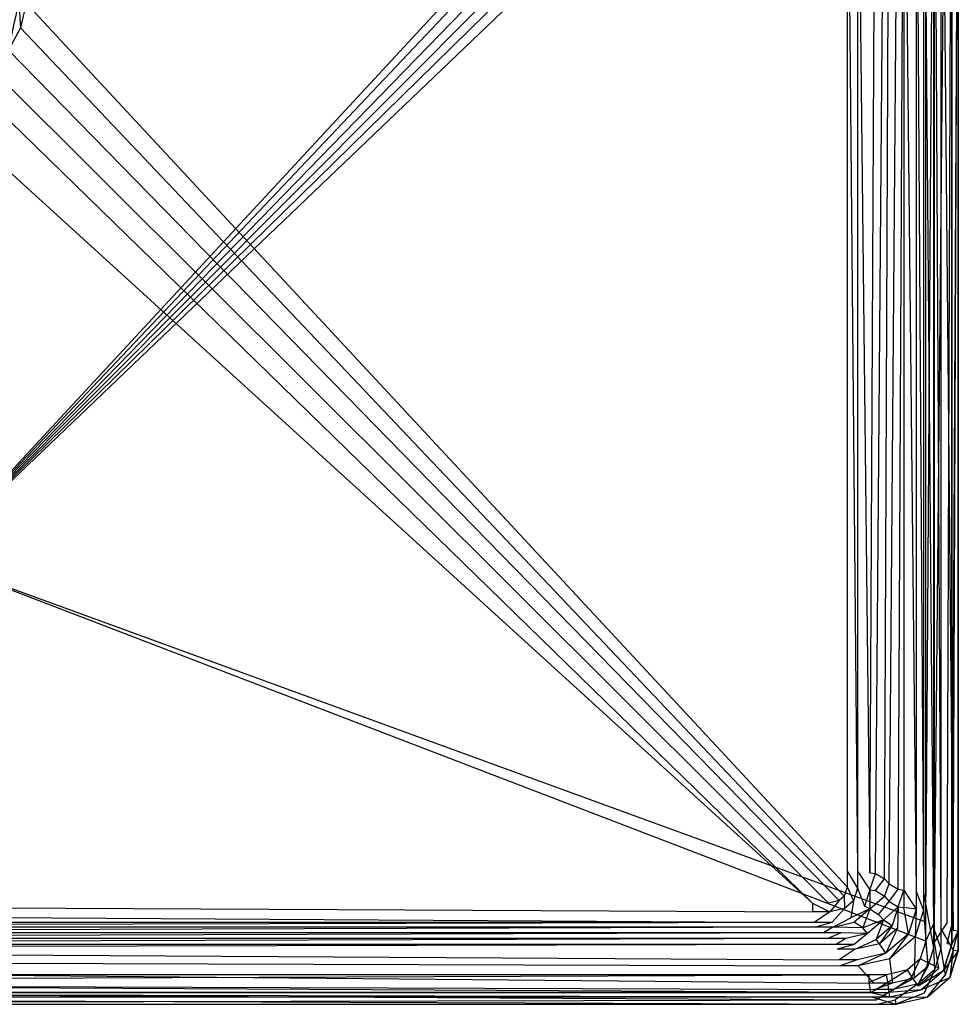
# Model space of a CAD drawing. Extents: x 0 to 0.695, y -0.5 to 0.
# Tile 9 of 10: x 0.379 to 0.695, y -0.5 to -0.169. Entities that reach past the tile are written whole.
import ezdxf

# ---------------------------------------------------------------- set-up
doc = ezdxf.new("R2010")
doc.units = 0
doc.layers.add('L2_BECKEN_N_632700__0___REPLACE', color=7, linetype='CONTINUOUS')

msp = doc.modelspace()

# ---------------------------------------------------------------- linework, layer by layer
at = {"layer": 'L2_BECKEN_N_632700__0___REPLACE', "color": 8}
for points, invisible_edges in [([(0.663719, -0.010055), (0.348806, -0.350042), (0.033893, -0.010055), (0.663719, -0.010055)], 14), ([(0.677872, -0.011666), (0.348806, -0.350042), (0.670846, -0.010055), (0.677872, -0.011666)], 14), ([(0.670846, -0.010055), (0.348806, -0.350042), (0.663719, -0.010055), (0.670846, -0.010055)], 14), ([(0.682171, -0.015347), (0.348806, -0.350042), (0.677872, -0.011666), (0.682171, -0.015347)], 14), ([(0.684053, -0.021362), (0.348806, -0.350042), (0.682171, -0.015347), (0.684053, -0.021362)], 14), ([(0.684053, -0.029628), (0.348806, -0.350042), (0.684053, -0.021362), (0.684053, -0.029628)], 14), ([(0.684053, -0.472364), (0.348806, -0.350042), (0.684053, -0.029628), (0.684053, -0.472364)], 14), ([(0.683294, -0.069368, 0.199995), (0.686706, -0.47431, 0.199995), (0.686706, -0.027613, 0.199995), (0.683294, -0.069368, 0.199995)], 14), ([(0.687031, -0.029628), (0.684053, -0.472364), (0.684053, -0.029628), (0.687031, -0.029628)], 13), ([(0.684053, -0.472364), (0.687031, -0.029628), (0.687031, -0.472364), (0.684053, -0.472364)], 14), ([(0.686706, -0.027613, 0.199995), (0.68916, -0.474579, 0.199995), (0.68916, -0.027347, 0.199995), (0.686706, -0.027613, 0.199995)], 14), ([(0.68916, -0.474579, 0.199995), (0.686706, -0.027613, 0.199995), (0.686706, -0.47431, 0.199995), (0.68916, -0.474579, 0.199995)], 13), ([(0.691099, -0.029186, 0.001464), (0.687031, -0.472364), (0.687031, -0.029628), (0.691099, -0.029186, 0.001464)], 13), ([(0.687031, -0.472364), (0.691099, -0.029186, 0.001464), (0.691099, -0.472809, 0.001464), (0.687031, -0.472364)], 14), ([(0.68916, -0.027347, 0.199995), (0.693269, -0.475028, 0.198531), (0.693269, -0.026901, 0.198531), (0.68916, -0.027347, 0.199995)], 14), ([(0.693269, -0.475028, 0.198531), (0.68916, -0.027347, 0.199995), (0.68916, -0.474579, 0.199995), (0.693269, -0.475028, 0.198531)], 13), ([(0.691099, -0.472809, 0.001464), (0.692813, -0.029, 0.005), (0.692813, -0.472996, 0.005), (0.691099, -0.472809, 0.001464)], 13), ([(0.692813, -0.029, 0.005), (0.691099, -0.472809, 0.001464), (0.691099, -0.029186, 0.001464), (0.692813, -0.029, 0.005)], 14), ([(0.692813, -0.472996, 0.010887), (0.695, -0.026713, 0.189108), (0.695, -0.475218, 0.189108), (0.692813, -0.472996, 0.010887)], 13), ([(0.695, -0.026713, 0.189108), (0.692813, -0.472996, 0.010887), (0.692813, -0.029, 0.010887), (0.695, -0.026713, 0.189108)], 14), ([(0.692813, -0.029, 0.005), (0.692813, -0.472996, 0.010887), (0.692813, -0.472996, 0.005), (0.692813, -0.029, 0.005)], 13), ([(0.692813, -0.472996, 0.010887), (0.692813, -0.029, 0.005), (0.692813, -0.029, 0.010887), (0.692813, -0.472996, 0.010887)], 14), ([(0.695, -0.026713, 0.194995), (0.693269, -0.475028, 0.198531), (0.695, -0.475218, 0.194995), (0.695, -0.026713, 0.194995)], 13), ([(0.693269, -0.475028, 0.198531), (0.695, -0.026713, 0.194995), (0.693269, -0.026901, 0.198531), (0.693269, -0.475028, 0.198531)], 14), ([(0.695, -0.026713, 0.189108), (0.695, -0.475218, 0.194995), (0.695, -0.475218, 0.189108), (0.695, -0.026713, 0.189108)], 13), ([(0.695, -0.475218, 0.194995), (0.695, -0.026713, 0.189108), (0.695, -0.026713, 0.194995), (0.695, -0.475218, 0.194995)], 14), ([(0.68084, -0.069634, 0.199995), (0.683294, -0.462324, 0.199995), (0.683294, -0.069368, 0.199995), (0.68084, -0.069634, 0.199995)], 14), ([(0.686706, -0.47431, 0.199995), (0.683294, -0.069368, 0.199995), (0.683294, -0.462324, 0.199995), (0.686706, -0.47431, 0.199995)], 13), ([(0.671773, -0.072186, 0.190824), (0.670114, -0.457744, 0.029249), (0.671773, -0.459481, 0.190824), (0.671773, -0.072186, 0.190824)], 13), ([(0.670114, -0.457744, 0.029249), (0.671773, -0.072186, 0.190824), (0.670114, -0.073991, 0.029249), (0.670114, -0.457744, 0.029249)], 14), ([(0.674739, -0.070423, 0.195001), (0.671773, -0.459481, 0.190824), (0.674739, -0.46126, 0.195001), (0.674739, -0.070423, 0.195001)], 13), ([(0.671773, -0.459481, 0.190824), (0.674739, -0.070423, 0.195001), (0.671773, -0.072186, 0.190824), (0.671773, -0.459481, 0.190824)], 14), ([(0.676658, -0.070151, 0.198532), (0.674739, -0.46126, 0.195001), (0.676658, -0.461534, 0.198532), (0.676658, -0.070151, 0.198532)], 13), ([(0.674739, -0.46126, 0.195001), (0.676658, -0.070151, 0.198532), (0.674739, -0.070423, 0.195001), (0.674739, -0.46126, 0.195001)], 14), ([(0.676658, -0.070151, 0.198532), (0.68084, -0.462056, 0.199995), (0.68084, -0.069634, 0.199995), (0.676658, -0.070151, 0.198532)], 14), ([(0.68084, -0.462056, 0.199995), (0.676658, -0.070151, 0.198532), (0.676658, -0.461534, 0.198532), (0.68084, -0.462056, 0.199995)], 13), ([(0.683294, -0.462324, 0.199995), (0.68084, -0.069634, 0.199995), (0.68084, -0.462056, 0.199995), (0.683294, -0.462324, 0.199995)], 13), ([(0.661047, -0.076544, 0.020079), (0.665229, -0.455691, 0.021542), (0.665229, -0.076027, 0.021542), (0.661047, -0.076544, 0.020079)], 14), ([(0.667148, -0.075755, 0.025073), (0.665229, -0.455691, 0.021542), (0.667148, -0.455966, 0.025073), (0.667148, -0.075755, 0.025073)], 13), ([(0.665229, -0.455691, 0.021542), (0.667148, -0.075755, 0.025073), (0.665229, -0.076027, 0.021542), (0.665229, -0.455691, 0.021542)], 14), ([(0.670114, -0.073991, 0.029249), (0.667148, -0.455966, 0.025073), (0.670114, -0.457744, 0.029249), (0.670114, -0.073991, 0.029249)], 13), ([(0.667148, -0.455966, 0.025073), (0.670114, -0.073991, 0.029249), (0.667148, -0.075755, 0.025073), (0.667148, -0.455966, 0.025073)], 14), ([(0.657593, -0.076544, 0.020079), (0.381358, -0.163009, 0.020079), (0.657593, -0.45517, 0.020079), (0.657593, -0.076544, 0.020079)], 14), ([(0.661047, -0.45517, 0.020079), (0.657593, -0.076544, 0.020079), (0.657593, -0.45517, 0.020079), (0.661047, -0.45517, 0.020079)], 13), ([(0.657593, -0.076544, 0.020079), (0.661047, -0.45517, 0.020079), (0.661047, -0.076544, 0.020079), (0.657593, -0.076544, 0.020079)], 14), ([(0.665229, -0.455691, 0.021542), (0.661047, -0.076544, 0.020079), (0.661047, -0.45517, 0.020079), (0.665229, -0.455691, 0.021542)], 13), ([(0.379399, -0.171323, 0.020079), (0.378862, -0.162758, 0.020079), (0.377054, -0.170434, 0.020079), (0.379399, -0.171323, 0.020079)], 13), ([(0.378862, -0.162758, 0.020079), (0.379399, -0.171323, 0.020079), (0.381358, -0.163009, 0.020079), (0.378862, -0.162758, 0.020079)], 14), ([(0.657593, -0.460506, 0.020079), (0.381358, -0.163009, 0.020079), (0.379399, -0.171323, 0.020079), (0.657593, -0.460506, 0.020079)], 13), ([(0.381358, -0.163009, 0.020079), (0.657593, -0.460506, 0.020079), (0.657593, -0.45517, 0.020079), (0.381358, -0.163009, 0.020079)], 14), ([(0.377054, -0.170434, 0.020079), (0.375356, -0.178846, 0.020079), (0.379399, -0.171323, 0.020079), (0.377054, -0.170434, 0.020079)], 14), ([(0.656628, -0.463587, 0.020079), (0.379399, -0.171323, 0.020079), (0.375356, -0.178846, 0.020079), (0.656628, -0.463587, 0.020079)], 13), ([(0.379399, -0.171323, 0.020079), (0.656628, -0.463587, 0.020079), (0.657593, -0.460506, 0.020079), (0.379399, -0.171323, 0.020079)], 14), ([(0.65489, -0.465076, 0.020079), (0.375356, -0.178846, 0.020079), (0.369503, -0.185066, 0.020079), (0.65489, -0.465076, 0.020079)], 13), ([(0.375356, -0.178846, 0.020079), (0.65489, -0.465076, 0.020079), (0.656628, -0.463587, 0.020079), (0.375356, -0.178846, 0.020079)], 14), ([(0.651291, -0.465901, 0.020079), (0.369503, -0.185066, 0.020079), (0.36224, -0.189559, 0.020079), (0.651291, -0.465901, 0.020079)], 13), ([(0.369503, -0.185066, 0.020079), (0.651291, -0.465901, 0.020079), (0.65489, -0.465076, 0.020079), (0.369503, -0.185066, 0.020079)], 14), ([(0.345524, -0.192279, 0.020079), (0.645896, -0.465901, 0.020079), (0.354061, -0.192019, 0.020079), (0.345524, -0.192279, 0.020079)], 14), ([(0.645896, -0.465901, 0.020079), (0.36224, -0.189559, 0.020079), (0.354061, -0.192019, 0.020079), (0.645896, -0.465901, 0.020079)], 13), ([(0.36224, -0.189559, 0.020079), (0.645896, -0.465901, 0.020079), (0.651291, -0.465901, 0.020079), (0.36224, -0.189559, 0.020079)], 14), ([(0.645896, -0.465901, 0.020079), (0.345524, -0.192279, 0.020079), (0.051717, -0.465901, 0.020079), (0.645896, -0.465901, 0.020079)], 13), ([(0.665011, -0.49003), (0.032601, -0.49003), (0.348806, -0.350042), (0.665011, -0.49003)], 14), ([(0.677872, -0.488418), (0.670846, -0.49003), (0.348806, -0.350042), (0.677872, -0.488418)], 14), ([(0.682171, -0.484738), (0.677872, -0.488418), (0.348806, -0.350042), (0.682171, -0.484738)], 14), ([(0.684053, -0.478723), (0.682171, -0.484738), (0.348806, -0.350042), (0.684053, -0.478723)], 14), ([(0.670846, -0.49003), (0.665011, -0.49003), (0.348806, -0.350042), (0.670846, -0.49003)], 14), ([(0.684053, -0.478723), (0.348806, -0.350042), (0.684053, -0.472364), (0.684053, -0.478723)], 14), ([(0.661047, -0.460896, 0.020079), (0.657593, -0.45517, 0.020079), (0.657593, -0.460506, 0.020079), (0.661047, -0.460896, 0.020079)], 13), ([(0.657593, -0.45517, 0.020079), (0.661047, -0.460896, 0.020079), (0.661047, -0.45517, 0.020079), (0.657593, -0.45517, 0.020079)], 14), ([(0.665229, -0.461433, 0.021542), (0.661047, -0.45517, 0.020079), (0.661047, -0.460896, 0.020079), (0.665229, -0.461433, 0.021542)], 13), ([(0.661047, -0.45517, 0.020079), (0.665229, -0.461433, 0.021542), (0.665229, -0.455691, 0.021542), (0.661047, -0.45517, 0.020079)], 14), ([(0.665229, -0.461433, 0.021542), (0.667148, -0.455966, 0.025073), (0.665229, -0.455691, 0.021542), (0.665229, -0.461433, 0.021542)], 14), ([(0.667148, -0.455966, 0.025073), (0.665229, -0.461433, 0.021542), (0.667148, -0.461716, 0.025073), (0.667148, -0.455966, 0.025073)], 13), ([(0.667148, -0.461716, 0.025073), (0.670114, -0.457744, 0.029249), (0.667148, -0.455966, 0.025073), (0.667148, -0.461716, 0.025073)], 14), ([(0.659725, -0.465118, 0.020079), (0.657593, -0.460506, 0.020079), (0.656628, -0.463587, 0.020079), (0.659725, -0.465118, 0.020079)], 13), ([(0.657593, -0.460506, 0.020079), (0.659725, -0.465118, 0.020079), (0.661047, -0.460896, 0.020079), (0.657593, -0.460506, 0.020079)], 14), ([(0.670114, -0.457744, 0.029249), (0.667148, -0.461716, 0.025073), (0.670114, -0.463548, 0.029249), (0.670114, -0.457744, 0.029249)], 13), ([(0.670114, -0.463548, 0.029249), (0.671773, -0.459481, 0.190824), (0.670114, -0.457744, 0.029249), (0.670114, -0.463548, 0.029249)], 14), ([(0.671773, -0.459481, 0.190824), (0.670114, -0.463548, 0.029249), (0.671773, -0.465338, 0.190824), (0.671773, -0.459481, 0.190824)], 13), ([(0.671773, -0.465338, 0.190824), (0.674739, -0.46126, 0.195001), (0.671773, -0.459481, 0.190824), (0.671773, -0.465338, 0.190824)], 14), ([(0.656678, -0.467727, 0.020079), (0.656628, -0.463587, 0.020079), (0.65489, -0.465076, 0.020079), (0.656678, -0.467727, 0.020079)], 13), ([(0.656628, -0.463587, 0.020079), (0.656678, -0.467727, 0.020079), (0.659725, -0.465118, 0.020079), (0.656628, -0.463587, 0.020079)], 14), ([(0.663431, -0.466968, 0.021541), (0.661047, -0.460896, 0.020079), (0.659725, -0.465118, 0.020079), (0.663431, -0.466968, 0.021541)], 13), ([(0.661047, -0.460896, 0.020079), (0.663431, -0.466968, 0.021541), (0.665229, -0.461433, 0.021542), (0.661047, -0.460896, 0.020079)], 14), ([(0.665229, -0.461433, 0.021542), (0.663431, -0.466968, 0.021541), (0.665221, -0.467873, 0.025071), (0.665229, -0.461433, 0.021542)], 14), ([(0.665229, -0.461433, 0.021542), (0.665221, -0.467873, 0.025071), (0.667148, -0.461716, 0.025073), (0.665229, -0.461433, 0.021542)], 14), ([(0.665221, -0.467873, 0.025071), (0.670114, -0.463548, 0.029249), (0.667148, -0.461716, 0.025073), (0.665221, -0.467873, 0.025071)], 14), ([(0.670114, -0.463548, 0.029249), (0.665221, -0.467873, 0.025071), (0.668169, -0.469762, 0.029247), (0.670114, -0.463548, 0.029249)], 13), ([(0.668169, -0.469762, 0.029247), (0.671773, -0.465338, 0.190824), (0.670114, -0.463548, 0.029249), (0.668169, -0.469762, 0.029247)], 14), ([(0.674739, -0.46126, 0.195001), (0.671773, -0.465338, 0.190824), (0.674739, -0.46717, 0.195001), (0.674739, -0.46126, 0.195001)], 13), ([(0.674739, -0.46717, 0.195001), (0.676658, -0.461534, 0.198532), (0.674739, -0.46126, 0.195001), (0.674739, -0.46717, 0.195001)], 14), ([(0.676658, -0.461534, 0.198532), (0.674739, -0.46717, 0.195001), (0.676658, -0.467453, 0.198532), (0.676658, -0.461534, 0.198532)], 13), ([(0.68084, -0.46799, 0.199995), (0.676658, -0.461534, 0.198532), (0.676658, -0.467453, 0.198532), (0.68084, -0.46799, 0.199995)], 13), ([(0.676658, -0.461534, 0.198532), (0.68084, -0.46799, 0.199995), (0.68084, -0.462056, 0.199995), (0.676658, -0.461534, 0.198532)], 14), ([(0.683294, -0.468266, 0.199995), (0.68084, -0.462056, 0.199995), (0.68084, -0.46799, 0.199995), (0.683294, -0.468266, 0.199995)], 13), ([(0.68084, -0.462056, 0.199995), (0.683294, -0.468266, 0.199995), (0.683294, -0.462324, 0.199995), (0.68084, -0.462056, 0.199995)], 14), ([(0.686706, -0.481065, 0.199995), (0.683294, -0.462324, 0.199995), (0.683294, -0.468266, 0.199995), (0.686706, -0.481065, 0.199995)], 13), ([(0.683294, -0.462324, 0.199995), (0.686706, -0.481065, 0.199995), (0.686706, -0.47431, 0.199995), (0.683294, -0.462324, 0.199995)], 14), ([(0.645896, -0.468858, 0.020079), (0.051717, -0.465901, 0.020079), (0.051717, -0.468858, 0.020079), (0.645896, -0.468858, 0.020079)], 13), ([(0.051717, -0.465901, 0.020079), (0.645896, -0.468858, 0.020079), (0.645896, -0.465901, 0.020079), (0.051717, -0.465901, 0.020079)], 14), ([(0.651746, -0.468858, 0.020079), (0.645896, -0.465901, 0.020079), (0.645896, -0.468858, 0.020079), (0.651746, -0.468858, 0.020079)], 13), ([(0.645896, -0.465901, 0.020079), (0.651746, -0.468858, 0.020079), (0.651291, -0.465901, 0.020079), (0.645896, -0.465901, 0.020079)], 14), ([(0.651746, -0.468858, 0.020079), (0.65489, -0.465076, 0.020079), (0.651291, -0.465901, 0.020079), (0.651746, -0.468858, 0.020079)], 13), ([(0.65489, -0.465076, 0.020079), (0.651746, -0.468858, 0.020079), (0.656678, -0.467727, 0.020079), (0.65489, -0.465076, 0.020079)], 14), ([(0.658871, -0.470877, 0.021541), (0.659725, -0.465118, 0.020079), (0.656678, -0.467727, 0.020079), (0.658871, -0.470877, 0.021541)], 13), ([(0.659725, -0.465118, 0.020079), (0.658871, -0.470877, 0.021541), (0.663431, -0.466968, 0.021541), (0.659725, -0.465118, 0.020079)], 14), ([(0.658871, -0.470877, 0.021541), (0.665221, -0.467873, 0.025071), (0.663431, -0.466968, 0.021541), (0.658871, -0.470877, 0.021541)], 13), ([(0.671773, -0.465338, 0.190824), (0.668169, -0.469762, 0.029247), (0.66981, -0.47161, 0.190824), (0.671773, -0.465338, 0.190824)], 13), ([(0.66981, -0.47161, 0.190824), (0.674739, -0.46717, 0.195001), (0.671773, -0.465338, 0.190824), (0.66981, -0.47161, 0.190824)], 14), ([(0.674739, -0.46717, 0.195001), (0.66981, -0.47161, 0.190824), (0.672758, -0.473499, 0.195002), (0.674739, -0.46717, 0.195001)], 13), ([(0.674739, -0.46717, 0.195001), (0.672758, -0.473499, 0.195002), (0.674548, -0.474403, 0.198533), (0.674739, -0.46717, 0.195001)], 14), ([(0.674739, -0.46717, 0.195001), (0.674548, -0.474403, 0.198533), (0.676658, -0.467453, 0.198532), (0.674739, -0.46717, 0.195001)], 14), ([(0.646542, -0.472422, 0.021542), (0.051717, -0.468858, 0.020079), (0.051071, -0.472422, 0.021542), (0.646542, -0.472422, 0.021542)], 13), ([(0.051717, -0.468858, 0.020079), (0.646542, -0.472422, 0.021542), (0.645896, -0.468858, 0.020079), (0.051717, -0.468858, 0.020079)], 14), ([(0.646542, -0.472422, 0.021542), (0.651746, -0.468858, 0.020079), (0.645896, -0.468858, 0.020079), (0.646542, -0.472422, 0.021542)], 13), ([(0.651746, -0.468858, 0.020079), (0.646542, -0.472422, 0.021542), (0.652405, -0.472422, 0.021542), (0.651746, -0.468858, 0.020079)], 14), ([(0.652405, -0.472422, 0.021542), (0.656678, -0.467727, 0.020079), (0.651746, -0.468858, 0.020079), (0.652405, -0.472422, 0.021542)], 13), ([(0.656678, -0.467727, 0.020079), (0.652405, -0.472422, 0.021542), (0.658871, -0.470877, 0.021541), (0.656678, -0.467727, 0.020079)], 14), ([(0.665221, -0.467873, 0.025071), (0.658871, -0.470877, 0.021541), (0.659956, -0.47238, 0.025073), (0.665221, -0.467873, 0.025071)], 14), ([(0.662855, -0.474311, 0.029249), (0.665221, -0.467873, 0.025071), (0.659956, -0.47238, 0.025073), (0.662855, -0.474311, 0.029249)], 13), ([(0.665221, -0.467873, 0.025071), (0.662855, -0.474311, 0.029249), (0.668169, -0.469762, 0.029247), (0.665221, -0.467873, 0.025071)], 14), ([(0.662855, -0.474311, 0.029249), (0.66981, -0.47161, 0.190824), (0.668169, -0.469762, 0.029247), (0.662855, -0.474311, 0.029249)], 13), ([(0.678254, -0.476254, 0.199995), (0.676658, -0.467453, 0.198532), (0.674548, -0.474403, 0.198533), (0.678254, -0.476254, 0.199995)], 14), ([(0.68084, -0.46799, 0.199995), (0.676658, -0.467453, 0.198532), (0.678254, -0.476254, 0.199995), (0.68084, -0.46799, 0.199995)], 14), ([(0.680454, -0.477341, 0.199995), (0.68084, -0.46799, 0.199995), (0.678254, -0.476254, 0.199995), (0.680454, -0.477341, 0.199995)], 13), ([(0.68084, -0.46799, 0.199995), (0.680454, -0.477341, 0.199995), (0.683294, -0.468266, 0.199995), (0.68084, -0.46799, 0.199995)], 14), ([(0.684747, -0.487324, 0.199995), (0.683294, -0.468266, 0.199995), (0.680454, -0.477341, 0.199995), (0.684747, -0.487324, 0.199995)], 13), ([(0.683294, -0.468266, 0.199995), (0.684747, -0.487324, 0.199995), (0.686706, -0.481065, 0.199995), (0.683294, -0.468266, 0.199995)], 14), ([(0.050718, -0.47403, 0.025075), (0.646542, -0.472422, 0.021542), (0.051071, -0.472422, 0.021542), (0.050718, -0.47403, 0.025075)], 13), ([(0.646542, -0.472422, 0.021542), (0.050718, -0.47403, 0.025075), (0.646895, -0.47403, 0.025075), (0.646542, -0.472422, 0.021542)], 14), ([(0.646895, -0.47403, 0.025075), (0.652405, -0.472422, 0.021542), (0.646542, -0.472422, 0.021542), (0.646895, -0.47403, 0.025075)], 13), ([(0.652405, -0.472422, 0.021542), (0.646895, -0.47403, 0.025075), (0.652765, -0.47403, 0.025075), (0.652405, -0.472422, 0.021542)], 14), ([(0.652765, -0.47403, 0.025075), (0.658871, -0.470877, 0.021541), (0.652405, -0.472422, 0.021542), (0.652765, -0.47403, 0.025075)], 14), ([(0.652765, -0.47403, 0.025075), (0.659956, -0.47238, 0.025073), (0.658871, -0.470877, 0.021541), (0.652765, -0.47403, 0.025075)], 14), ([(0.652765, -0.47403, 0.025075), (0.662855, -0.474311, 0.029249), (0.659956, -0.47238, 0.025073), (0.652765, -0.47403, 0.025075)], 13), ([(0.66981, -0.47161, 0.190824), (0.662855, -0.474311, 0.029249), (0.664447, -0.476201, 0.190825), (0.66981, -0.47161, 0.190824)], 14), ([(0.667346, -0.478132, 0.195001), (0.66981, -0.47161, 0.190824), (0.664447, -0.476201, 0.190825), (0.667346, -0.478132, 0.195001)], 13), ([(0.66981, -0.47161, 0.190824), (0.667346, -0.478132, 0.195001), (0.672758, -0.473499, 0.195002), (0.66981, -0.47161, 0.190824)], 14), ([(0.668431, -0.479635, 0.198532), (0.672758, -0.473499, 0.195002), (0.667346, -0.478132, 0.195001), (0.668431, -0.479635, 0.198532)], 13), ([(0.672758, -0.473499, 0.195002), (0.668431, -0.479635, 0.198532), (0.674548, -0.474403, 0.198533), (0.672758, -0.473499, 0.195002)], 14), ([(0.687031, -0.472364), (0.684053, -0.478723), (0.684053, -0.472364), (0.687031, -0.472364)], 13), ([(0.684053, -0.478723), (0.687031, -0.472364), (0.687031, -0.479059), (0.684053, -0.478723)], 14), ([(0.691099, -0.472809, 0.001464), (0.687031, -0.479059), (0.687031, -0.472364), (0.691099, -0.472809, 0.001464)], 13), ([(0.687031, -0.479059), (0.691099, -0.472809, 0.001464), (0.691099, -0.479517, 0.001464), (0.687031, -0.479059)], 14), ([(0.692813, -0.472996, 0.005), (0.691099, -0.479517, 0.001464), (0.691099, -0.472809, 0.001464), (0.692813, -0.472996, 0.005)], 14), ([(0.691099, -0.479517, 0.001464), (0.692813, -0.472996, 0.005), (0.692813, -0.47971, 0.005), (0.691099, -0.479517, 0.001464)], 13), ([(0.692813, -0.472996, 0.005), (0.692813, -0.47971, 0.010887), (0.692813, -0.47971, 0.005), (0.692813, -0.472996, 0.005)], 13), ([(0.692813, -0.47971, 0.010887), (0.692813, -0.472996, 0.005), (0.692813, -0.472996, 0.010887), (0.692813, -0.47971, 0.010887)], 14), ([(0.695, -0.475218, 0.189108), (0.692813, -0.47971, 0.010887), (0.692813, -0.472996, 0.010887), (0.695, -0.475218, 0.189108)], 14), ([(0.043858, -0.477882, 0.190823), (0.649671, -0.475977, 0.029251), (0.047941, -0.475977, 0.029251), (0.043858, -0.477882, 0.190823)], 13), ([(0.649671, -0.475977, 0.029251), (0.043858, -0.477882, 0.190823), (0.651142, -0.477882, 0.190823), (0.649671, -0.475977, 0.029251)], 14), ([(0.047941, -0.475977, 0.029251), (0.646895, -0.47403, 0.025075), (0.050718, -0.47403, 0.025075), (0.047941, -0.475977, 0.029251)], 13), ([(0.646895, -0.47403, 0.025075), (0.047941, -0.475977, 0.029251), (0.649671, -0.475977, 0.029251), (0.646895, -0.47403, 0.025075)], 14), ([(0.649671, -0.475977, 0.029251), (0.652765, -0.47403, 0.025075), (0.646895, -0.47403, 0.025075), (0.649671, -0.475977, 0.029251)], 13), ([(0.652765, -0.47403, 0.025075), (0.649671, -0.475977, 0.029251), (0.655596, -0.475977, 0.029251), (0.652765, -0.47403, 0.025075)], 14), ([(0.651142, -0.477882, 0.190823), (0.655596, -0.475977, 0.029251), (0.649671, -0.475977, 0.029251), (0.651142, -0.477882, 0.190823)], 13), ([(0.655596, -0.475977, 0.029251), (0.651142, -0.477882, 0.190823), (0.657121, -0.477882, 0.190823), (0.655596, -0.475977, 0.029251)], 14), ([(0.662855, -0.474311, 0.029249), (0.652765, -0.47403, 0.025075), (0.655596, -0.475977, 0.029251), (0.662855, -0.474311, 0.029249)], 14), ([(0.655596, -0.475977, 0.029251), (0.664447, -0.476201, 0.190825), (0.662855, -0.474311, 0.029249), (0.655596, -0.475977, 0.029251)], 13), ([(0.664447, -0.476201, 0.190825), (0.655596, -0.475977, 0.029251), (0.657121, -0.477882, 0.190823), (0.664447, -0.476201, 0.190825)], 14), ([(0.659953, -0.479828, 0.194999), (0.664447, -0.476201, 0.190825), (0.657121, -0.477882, 0.190823), (0.659953, -0.479828, 0.194999)], 13), ([(0.664447, -0.476201, 0.190825), (0.659953, -0.479828, 0.194999), (0.667346, -0.478132, 0.195001), (0.664447, -0.476201, 0.190825)], 14), ([(0.670624, -0.482786, 0.199995), (0.674548, -0.474403, 0.198533), (0.668431, -0.479635, 0.198532), (0.670624, -0.482786, 0.199995)], 13), ([(0.674548, -0.474403, 0.198533), (0.670624, -0.482786, 0.199995), (0.678254, -0.476254, 0.199995), (0.674548, -0.474403, 0.198533)], 14), ([(0.671895, -0.484669, 0.199995), (0.678254, -0.476254, 0.199995), (0.670624, -0.482786, 0.199995), (0.671895, -0.484669, 0.199995)], 13), ([(0.678254, -0.476254, 0.199995), (0.671895, -0.484669, 0.199995), (0.680454, -0.477341, 0.199995), (0.678254, -0.476254, 0.199995)], 14), ([(0.68916, -0.481342, 0.199995), (0.686706, -0.47431, 0.199995), (0.686706, -0.481065, 0.199995), (0.68916, -0.481342, 0.199995)], 13), ([(0.686706, -0.47431, 0.199995), (0.68916, -0.481342, 0.199995), (0.68916, -0.474579, 0.199995), (0.686706, -0.47431, 0.199995)], 14), ([(0.693269, -0.481805, 0.198531), (0.68916, -0.474579, 0.199995), (0.68916, -0.481342, 0.199995), (0.693269, -0.481805, 0.198531)], 13), ([(0.68916, -0.474579, 0.199995), (0.693269, -0.481805, 0.198531), (0.693269, -0.475028, 0.198531), (0.68916, -0.474579, 0.199995)], 14), ([(0.692813, -0.47971, 0.010887), (0.695, -0.475218, 0.189108), (0.695, -0.482, 0.189108), (0.692813, -0.47971, 0.010887)], 13), ([(0.693269, -0.481805, 0.198531), (0.695, -0.475218, 0.194995), (0.693269, -0.475028, 0.198531), (0.693269, -0.481805, 0.198531)], 14), ([(0.695, -0.475218, 0.194995), (0.693269, -0.481805, 0.198531), (0.695, -0.482, 0.194995), (0.695, -0.475218, 0.194995)], 13), ([(0.695, -0.475218, 0.189108), (0.695, -0.482, 0.194995), (0.695, -0.482, 0.189108), (0.695, -0.475218, 0.189108)], 13), ([(0.695, -0.482, 0.194995), (0.695, -0.475218, 0.189108), (0.695, -0.475218, 0.194995), (0.695, -0.482, 0.194995)], 14), ([(0.040729, -0.481436, 0.198532), (0.653919, -0.479828, 0.194999), (0.041082, -0.479828, 0.194999), (0.040729, -0.481436, 0.198532)], 13), ([(0.653919, -0.479828, 0.194999), (0.040729, -0.481436, 0.198532), (0.654271, -0.481436, 0.198532), (0.653919, -0.479828, 0.194999)], 14), ([(0.041082, -0.479828, 0.194999), (0.651142, -0.477882, 0.190823), (0.043858, -0.477882, 0.190823), (0.041082, -0.479828, 0.194999)], 13), ([(0.651142, -0.477882, 0.190823), (0.041082, -0.479828, 0.194999), (0.653919, -0.479828, 0.194999), (0.651142, -0.477882, 0.190823)], 14), ([(0.653919, -0.479828, 0.194999), (0.657121, -0.477882, 0.190823), (0.651142, -0.477882, 0.190823), (0.653919, -0.479828, 0.194999)], 13), ([(0.657121, -0.477882, 0.190823), (0.653919, -0.479828, 0.194999), (0.659953, -0.479828, 0.194999), (0.657121, -0.477882, 0.190823)], 14), ([(0.654271, -0.481436, 0.198532), (0.659953, -0.479828, 0.194999), (0.653919, -0.479828, 0.194999), (0.654271, -0.481436, 0.198532)], 13), ([(0.659953, -0.479828, 0.194999), (0.654271, -0.481436, 0.198532), (0.660312, -0.481436, 0.198532), (0.659953, -0.479828, 0.194999)], 14), ([(0.660312, -0.481436, 0.198532), (0.667346, -0.478132, 0.195001), (0.659953, -0.479828, 0.194999), (0.660312, -0.481436, 0.198532)], 14), ([(0.668431, -0.479635, 0.198532), (0.667346, -0.478132, 0.195001), (0.660312, -0.481436, 0.198532), (0.668431, -0.479635, 0.198532)], 14), ([(0.668431, -0.479635, 0.198532), (0.660312, -0.481436, 0.198532), (0.660971, -0.485, 0.199995), (0.668431, -0.479635, 0.198532)], 14), ([(0.670624, -0.482786, 0.199995), (0.668431, -0.479635, 0.198532), (0.660971, -0.485, 0.199995), (0.670624, -0.482786, 0.199995)], 14), ([(0.680194, -0.491222, 0.199995), (0.680454, -0.477341, 0.199995), (0.671895, -0.484669, 0.199995), (0.680194, -0.491222, 0.199995)], 13), ([(0.680454, -0.477341, 0.199995), (0.680194, -0.491222, 0.199995), (0.684747, -0.487324, 0.199995), (0.680454, -0.477341, 0.199995)], 14), ([(0.684053, -0.478723), (0.684841, -0.486058), (0.682171, -0.484738), (0.684053, -0.478723)], 13), ([(0.684841, -0.486058), (0.684053, -0.478723), (0.687031, -0.479059), (0.684841, -0.486058)], 14), ([(0.687031, -0.479059), (0.688434, -0.487834, 0.001464), (0.684841, -0.486058), (0.687031, -0.479059)], 13), ([(0.688434, -0.487834, 0.001464), (0.687031, -0.479059), (0.691099, -0.479517, 0.001464), (0.688434, -0.487834, 0.001464)], 14), ([(0.691099, -0.479517, 0.001464), (0.692813, -0.47971, 0.005), (0.688434, -0.487834, 0.001464), (0.691099, -0.479517, 0.001464)], 14), ([(0.692813, -0.47971, 0.005), (0.690025, -0.48862, 0.005), (0.688434, -0.487834, 0.001464), (0.692813, -0.47971, 0.005)], 14), ([(0.692813, -0.47971, 0.005), (0.690025, -0.48862, 0.010887), (0.690025, -0.48862, 0.005), (0.692813, -0.47971, 0.005)], 13), ([(0.690025, -0.48862, 0.010887), (0.692813, -0.47971, 0.005), (0.692813, -0.47971, 0.010887), (0.690025, -0.48862, 0.010887)], 14), ([(0.695, -0.482, 0.189108), (0.690025, -0.48862, 0.010887), (0.692813, -0.47971, 0.010887), (0.695, -0.482, 0.189108)], 14), ([(0.654917, -0.485, 0.199995), (0.040729, -0.481436, 0.198532), (0.040083, -0.485, 0.199995), (0.654917, -0.485, 0.199995)], 13), ([(0.040729, -0.481436, 0.198532), (0.654917, -0.485, 0.199995), (0.654271, -0.481436, 0.198532), (0.040729, -0.481436, 0.198532)], 14), ([(0.654917, -0.485, 0.199995), (0.660312, -0.481436, 0.198532), (0.654271, -0.481436, 0.198532), (0.654917, -0.485, 0.199995)], 13), ([(0.660312, -0.481436, 0.198532), (0.654917, -0.485, 0.199995), (0.660971, -0.485, 0.199995), (0.660312, -0.481436, 0.198532)], 14), ([(0.661294, -0.487101, 0.199995), (0.670624, -0.482786, 0.199995), (0.660971, -0.485, 0.199995), (0.661294, -0.487101, 0.199995)], 13), ([(0.670624, -0.482786, 0.199995), (0.661294, -0.487101, 0.199995), (0.671895, -0.484669, 0.199995), (0.670624, -0.482786, 0.199995)], 14), ([(0.686947, -0.488412, 0.199995), (0.686706, -0.481065, 0.199995), (0.684747, -0.487324, 0.199995), (0.686947, -0.488412, 0.199995)], 13), ([(0.686706, -0.481065, 0.199995), (0.686947, -0.488412, 0.199995), (0.68916, -0.481342, 0.199995), (0.686706, -0.481065, 0.199995)], 14), ([(0.690577, -0.490206, 0.198531), (0.68916, -0.481342, 0.199995), (0.686947, -0.488412, 0.199995), (0.690577, -0.490206, 0.198531)], 13), ([(0.68916, -0.481342, 0.199995), (0.690577, -0.490206, 0.198531), (0.693269, -0.481805, 0.198531), (0.68916, -0.481342, 0.199995)], 14), ([(0.690025, -0.48862, 0.010887), (0.695, -0.482, 0.189108), (0.692183, -0.491, 0.189108), (0.690025, -0.48862, 0.010887)], 13), ([(0.693269, -0.481805, 0.198531), (0.690577, -0.490206, 0.198531), (0.692183, -0.491, 0.194995), (0.693269, -0.481805, 0.198531)], 14), ([(0.693269, -0.481805, 0.198531), (0.692183, -0.491, 0.194995), (0.695, -0.482, 0.194995), (0.693269, -0.481805, 0.198531)], 14), ([(0.695, -0.482, 0.189108), (0.692183, -0.491, 0.194995), (0.692183, -0.491, 0.189108), (0.695, -0.482, 0.189108)], 13), ([(0.692183, -0.491, 0.194995), (0.695, -0.482, 0.189108), (0.695, -0.482, 0.194995), (0.692183, -0.491, 0.194995)], 14), ([(0.666599, -0.492899, 0.199995), (0.039766, -0.487101, 0.199995), (0.028401, -0.492899, 0.199995), (0.666599, -0.492899, 0.199995)], 13), ([(0.655234, -0.487101, 0.199995), (0.040083, -0.485, 0.199995), (0.039766, -0.487101, 0.199995), (0.655234, -0.487101, 0.199995)], 13), ([(0.039766, -0.487101, 0.199995), (0.666599, -0.492899, 0.199995), (0.655234, -0.487101, 0.199995), (0.039766, -0.487101, 0.199995)], 14), ([(0.040083, -0.485, 0.199995), (0.655234, -0.487101, 0.199995), (0.654917, -0.485, 0.199995), (0.040083, -0.485, 0.199995)], 14), ([(0.655234, -0.487101, 0.199995), (0.660971, -0.485, 0.199995), (0.654917, -0.485, 0.199995), (0.655234, -0.487101, 0.199995)], 13), ([(0.660971, -0.485, 0.199995), (0.655234, -0.487101, 0.199995), (0.661294, -0.487101, 0.199995), (0.660971, -0.485, 0.199995)], 14), ([(0.666599, -0.492899, 0.199995), (0.661294, -0.487101, 0.199995), (0.655234, -0.487101, 0.199995), (0.666599, -0.492899, 0.199995)], 13), ([(0.672883, -0.492899, 0.199995), (0.671895, -0.484669, 0.199995), (0.661294, -0.487101, 0.199995), (0.672883, -0.492899, 0.199995)], 13), ([(0.661294, -0.487101, 0.199995), (0.666599, -0.492899, 0.199995), (0.672883, -0.492899, 0.199995), (0.661294, -0.487101, 0.199995)], 14), ([(0.671895, -0.484669, 0.199995), (0.672883, -0.492899, 0.199995), (0.680194, -0.491222, 0.199995), (0.671895, -0.484669, 0.199995)], 14), ([(0.682171, -0.484738), (0.679413, -0.490704), (0.677872, -0.488418), (0.682171, -0.484738)], 13), ([(0.679413, -0.490704), (0.682171, -0.484738), (0.684841, -0.486058), (0.679413, -0.490704)], 14), ([(0.684841, -0.486058), (0.681488, -0.493781, 0.001464), (0.679413, -0.490704), (0.684841, -0.486058)], 13), ([(0.681488, -0.493781, 0.001464), (0.684841, -0.486058), (0.688434, -0.487834, 0.001464), (0.681488, -0.493781, 0.001464)], 14), ([(0.665011, -0.49003), (0.032601, -0.49258), (0.032601, -0.49003), (0.665011, -0.49003)], 13), ([(0.032601, -0.49258), (0.665011, -0.49003), (0.665011, -0.49258), (0.032601, -0.49258)], 14), ([(0.670846, -0.49003), (0.665011, -0.49258), (0.665011, -0.49003), (0.670846, -0.49003)], 13), ([(0.665011, -0.49258), (0.670846, -0.49003), (0.671238, -0.49258), (0.665011, -0.49258)], 14), ([(0.677872, -0.488418), (0.671238, -0.49258), (0.670846, -0.49003), (0.677872, -0.488418)], 13), ([(0.671238, -0.49258), (0.677872, -0.488418), (0.679413, -0.490704), (0.671238, -0.49258)], 14), ([(0.681464, -0.493106, 0.199995), (0.684747, -0.487324, 0.199995), (0.680194, -0.491222, 0.199995), (0.681464, -0.493106, 0.199995)], 13), ([(0.684747, -0.487324, 0.199995), (0.681464, -0.493106, 0.199995), (0.686947, -0.488412, 0.199995), (0.684747, -0.487324, 0.199995)], 14), ([(0.68356, -0.496213, 0.198531), (0.686947, -0.488412, 0.199995), (0.681464, -0.493106, 0.199995), (0.68356, -0.496213, 0.198531)], 13), ([(0.690025, -0.48862, 0.005), (0.681488, -0.493781, 0.001464), (0.688434, -0.487834, 0.001464), (0.690025, -0.48862, 0.005)], 13), ([(0.681488, -0.493781, 0.001464), (0.690025, -0.48862, 0.005), (0.682406, -0.495142, 0.005), (0.681488, -0.493781, 0.001464)], 14), ([(0.690025, -0.48862, 0.010887), (0.682406, -0.495142, 0.005), (0.690025, -0.48862, 0.005), (0.690025, -0.48862, 0.010887)], 13), ([(0.682406, -0.495142, 0.005), (0.690025, -0.48862, 0.010887), (0.682406, -0.495142, 0.010887), (0.682406, -0.495142, 0.005)], 14), ([(0.692183, -0.491, 0.189108), (0.682406, -0.495142, 0.010887), (0.690025, -0.48862, 0.010887), (0.692183, -0.491, 0.189108)], 13), ([(0.686947, -0.488412, 0.199995), (0.68356, -0.496213, 0.198531), (0.690577, -0.490206, 0.198531), (0.686947, -0.488412, 0.199995)], 14), ([(0.684487, -0.497588, 0.194995), (0.690577, -0.490206, 0.198531), (0.68356, -0.496213, 0.198531), (0.684487, -0.497588, 0.194995)], 14), ([(0.690577, -0.490206, 0.198531), (0.684487, -0.497588, 0.194995), (0.692183, -0.491, 0.194995), (0.690577, -0.490206, 0.198531)], 13), ([(0.666916, -0.495, 0.199995), (0.028401, -0.492899, 0.199995), (0.028084, -0.495, 0.199995), (0.666916, -0.495, 0.199995)], 13), ([(0.028401, -0.492899, 0.199995), (0.666916, -0.495, 0.199995), (0.666599, -0.492899, 0.199995), (0.028401, -0.492899, 0.199995)], 14), ([(0.032601, -0.49258), (0.665536, -0.496062, 0.001464), (0.032076, -0.496062, 0.001464), (0.032601, -0.49258)], 13), ([(0.665536, -0.496062, 0.001464), (0.032601, -0.49258), (0.665011, -0.49258), (0.665536, -0.496062, 0.001464)], 14), ([(0.671238, -0.49258), (0.665536, -0.496062, 0.001464), (0.665011, -0.49258), (0.671238, -0.49258)], 13), ([(0.665536, -0.496062, 0.001464), (0.671238, -0.49258), (0.671774, -0.496062, 0.001464), (0.665536, -0.496062, 0.001464)], 14), ([(0.666916, -0.495, 0.199995), (0.672883, -0.492899, 0.199995), (0.666599, -0.492899, 0.199995), (0.666916, -0.495, 0.199995)], 13), ([(0.672883, -0.492899, 0.199995), (0.666916, -0.495, 0.199995), (0.673206, -0.495, 0.199995), (0.672883, -0.492899, 0.199995)], 14), ([(0.679413, -0.490704), (0.671774, -0.496062, 0.001464), (0.671238, -0.49258), (0.679413, -0.490704)], 13), ([(0.671774, -0.496062, 0.001464), (0.679413, -0.490704), (0.681488, -0.493781, 0.001464), (0.671774, -0.496062, 0.001464)], 14), ([(0.682406, -0.495142, 0.005), (0.671774, -0.496062, 0.001464), (0.681488, -0.493781, 0.001464), (0.682406, -0.495142, 0.005)], 14), ([(0.673206, -0.495, 0.199995), (0.680194, -0.491222, 0.199995), (0.672883, -0.492899, 0.199995), (0.673206, -0.495, 0.199995)], 13), ([(0.680194, -0.491222, 0.199995), (0.673206, -0.495, 0.199995), (0.681464, -0.493106, 0.199995), (0.680194, -0.491222, 0.199995)], 14), ([(0.673747, -0.498518, 0.198531), (0.681464, -0.493106, 0.199995), (0.673206, -0.495, 0.199995), (0.673747, -0.498518, 0.198531)], 13), ([(0.681464, -0.493106, 0.199995), (0.673747, -0.498518, 0.198531), (0.68356, -0.496213, 0.198531), (0.681464, -0.493106, 0.199995)], 14), ([(0.682406, -0.495142, 0.010887), (0.692183, -0.491, 0.189108), (0.684487, -0.497588, 0.189108), (0.682406, -0.495142, 0.010887)], 14), ([(0.692183, -0.491, 0.194995), (0.684487, -0.497588, 0.189108), (0.692183, -0.491, 0.189108), (0.692183, -0.491, 0.194995)], 13), ([(0.684487, -0.497588, 0.189108), (0.692183, -0.491, 0.194995), (0.684487, -0.497588, 0.194995), (0.684487, -0.497588, 0.189108)], 14), ([(0.667446, -0.498518, 0.198531), (0.028084, -0.495, 0.199995), (0.027554, -0.498518, 0.198531), (0.667446, -0.498518, 0.198531)], 13), ([(0.028084, -0.495, 0.199995), (0.667446, -0.498518, 0.198531), (0.666916, -0.495, 0.199995), (0.028084, -0.495, 0.199995)], 14), ([(0.032076, -0.496062, 0.001464), (0.665758, -0.497529, 0.005), (0.031855, -0.497529, 0.005), (0.032076, -0.496062, 0.001464)], 14), ([(0.665758, -0.497529, 0.005), (0.032076, -0.496062, 0.001464), (0.665536, -0.496062, 0.001464), (0.665758, -0.497529, 0.005)], 13), ([(0.671999, -0.497529, 0.005), (0.665536, -0.496062, 0.001464), (0.671774, -0.496062, 0.001464), (0.671999, -0.497529, 0.005)], 13), ([(0.665536, -0.496062, 0.001464), (0.671999, -0.497529, 0.005), (0.665758, -0.497529, 0.005), (0.665536, -0.496062, 0.001464)], 14), ([(0.667446, -0.498518, 0.198531), (0.673206, -0.495, 0.199995), (0.666916, -0.495, 0.199995), (0.667446, -0.498518, 0.198531)], 13), ([(0.673206, -0.495, 0.199995), (0.667446, -0.498518, 0.198531), (0.673747, -0.498518, 0.198531), (0.673206, -0.495, 0.199995)], 14), ([(0.671999, -0.497529, 0.005), (0.671774, -0.496062, 0.001464), (0.682406, -0.495142, 0.005), (0.671999, -0.497529, 0.005)], 14), ([(0.682406, -0.495142, 0.010887), (0.671999, -0.497529, 0.005), (0.682406, -0.495142, 0.005), (0.682406, -0.495142, 0.010887)], 13), ([(0.671999, -0.497529, 0.005), (0.682406, -0.495142, 0.010887), (0.671999, -0.497529, 0.010887), (0.671999, -0.497529, 0.005)], 14), ([(0.684487, -0.497588, 0.189108), (0.671999, -0.497529, 0.010887), (0.682406, -0.495142, 0.010887), (0.684487, -0.497588, 0.189108)], 13), ([(0.673747, -0.498518, 0.198531), (0.673975, -0.5, 0.194995), (0.68356, -0.496213, 0.198531), (0.673747, -0.498518, 0.198531)], 14), ([(0.68356, -0.496213, 0.198531), (0.673975, -0.5, 0.194995), (0.684487, -0.497588, 0.194995), (0.68356, -0.496213, 0.198531)], 14), ([(0.031855, -0.497529, 0.010887), (0.66767, -0.5, 0.189108), (0.02733, -0.5, 0.189108), (0.031855, -0.497529, 0.010887)], 14), ([(0.667446, -0.498518, 0.198531), (0.02733, -0.5, 0.194995), (0.66767, -0.5, 0.194995), (0.667446, -0.498518, 0.198531)], 13), ([(0.02733, -0.5, 0.194995), (0.667446, -0.498518, 0.198531), (0.027554, -0.498518, 0.198531), (0.02733, -0.5, 0.194995)], 14), ([(0.66767, -0.5, 0.194995), (0.02733, -0.5, 0.189108), (0.66767, -0.5, 0.189108), (0.66767, -0.5, 0.194995)], 13), ([(0.02733, -0.5, 0.189108), (0.66767, -0.5, 0.194995), (0.02733, -0.5, 0.194995), (0.02733, -0.5, 0.189108)], 14), ([(0.665758, -0.497529, 0.010887), (0.031855, -0.497529, 0.005), (0.665758, -0.497529, 0.005), (0.665758, -0.497529, 0.010887)], 13), ([(0.031855, -0.497529, 0.005), (0.665758, -0.497529, 0.010887), (0.031855, -0.497529, 0.010887), (0.031855, -0.497529, 0.005)], 14), ([(0.66767, -0.5, 0.189108), (0.031855, -0.497529, 0.010887), (0.665758, -0.497529, 0.010887), (0.66767, -0.5, 0.189108)], 13), ([(0.671999, -0.497529, 0.010887), (0.665758, -0.497529, 0.005), (0.671999, -0.497529, 0.005), (0.671999, -0.497529, 0.010887)], 13), ([(0.665758, -0.497529, 0.005), (0.671999, -0.497529, 0.010887), (0.665758, -0.497529, 0.010887), (0.665758, -0.497529, 0.005)], 14), ([(0.673975, -0.5, 0.189108), (0.665758, -0.497529, 0.010887), (0.671999, -0.497529, 0.010887), (0.673975, -0.5, 0.189108)], 13), ([(0.665758, -0.497529, 0.010887), (0.673975, -0.5, 0.189108), (0.66767, -0.5, 0.189108), (0.665758, -0.497529, 0.010887)], 14), ([(0.66767, -0.5, 0.194995), (0.673747, -0.498518, 0.198531), (0.667446, -0.498518, 0.198531), (0.66767, -0.5, 0.194995)], 14), ([(0.673747, -0.498518, 0.198531), (0.66767, -0.5, 0.194995), (0.673975, -0.5, 0.194995), (0.673747, -0.498518, 0.198531)], 13), ([(0.673975, -0.5, 0.194995), (0.66767, -0.5, 0.189108), (0.673975, -0.5, 0.189108), (0.673975, -0.5, 0.194995)], 13), ([(0.66767, -0.5, 0.189108), (0.673975, -0.5, 0.194995), (0.66767, -0.5, 0.194995), (0.66767, -0.5, 0.189108)], 14), ([(0.671999, -0.497529, 0.010887), (0.684487, -0.497588, 0.189108), (0.673975, -0.5, 0.189108), (0.671999, -0.497529, 0.010887)], 14), ([(0.684487, -0.497588, 0.194995), (0.673975, -0.5, 0.189108), (0.684487, -0.497588, 0.189108), (0.684487, -0.497588, 0.194995)], 13), ([(0.673975, -0.5, 0.189108), (0.684487, -0.497588, 0.194995), (0.673975, -0.5, 0.194995), (0.673975, -0.5, 0.189108)], 14)]:
    msp.add_3dface(points, dxfattribs=dict(at, invisible_edges=invisible_edges))

doc.saveas('drawing.dxf')
